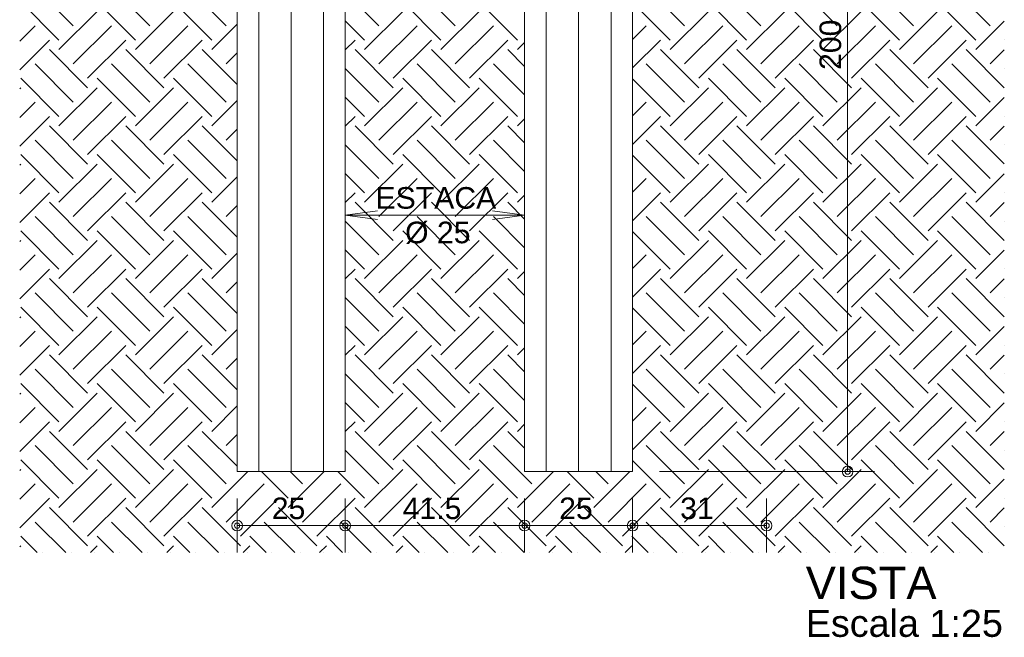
# Model space of a CAD drawing. Header units: millimetres. Extents: x 25.92 to 35.84, y 6.92 to 12.9.
# Tile 1 of 5: x 26.32 to 28.6, y 6.92 to 8.35. Entities that reach past the tile are written whole.
import ezdxf

# ---------------------------------------------------------------- set-up
doc = ezdxf.new("R2010")
doc.units = ezdxf.units.MM
doc.layers.get('0').update_dxf_attribs({"lineweight": 9})
for name, color, linetype, lineweight in [('221', 82, 'Continuous', 13), ('222', 160, 'Continuous', 60), ('7', 9, 'Continuous', 5)]:
    doc.layers.add(name, color=color, linetype=linetype, lineweight=lineweight)
doc.layers.add('24', color=6, linetype='Continuous')
doc.styles.add('TQS_ARIAL', font='arial.ttf')

msp = doc.modelspace()

# ---------------------------------------------------------------- linework, layer by layer
at = {"linetype": 'Continuous'}
for p, q in [((26.8219, 9.2991), (26.8219, 7.2991)), ((27.0719, 9.2991), (27.0719, 7.2991)), ((27.4869, 9.2991), (27.4869, 7.2991)), ((27.7369, 9.2991), (27.7369, 7.2991)), ((27.0719, 7.2991), (26.8219, 7.2991)), ((27.7369, 7.2991), (27.4869, 7.2991))]:
    msp.add_line(p, q, dxfattribs=at)
at = {"layer": '221', "linetype": 'Continuous'}
for p, q in [((28.2344, 7.2991), (28.2344, 9.2991)), ((27.7994, 7.2991), (28.2969, 7.2991)), ((26.8219, 7.2366), (26.8219, 7.1116)), ((27.0719, 7.2366), (27.0719, 7.1116)), ((27.4869, 7.2366), (27.4869, 7.1116)), ((27.7369, 7.2366), (27.7369, 7.1116)), ((28.0469, 7.2366), (28.0469, 7.1116)), ((26.8219, 7.1741), (27.0719, 7.1741)), ((27.0719, 7.1741), (27.4869, 7.1741)), ((27.4869, 7.1741), (27.7369, 7.1741)), ((27.7369, 7.1741), (28.0469, 7.1741))]:
    msp.add_line(p, q, dxfattribs=at)
for points in [[(27.4619, 7.8928), (27.0719, 7.8928), (27.1463, 7.883), (27.0719, 7.8928), (27.1463, 7.9026)], [(27.4619, 7.8928), (27.4869, 7.8928), (27.4126, 7.883), (27.4869, 7.8928), (27.4126, 7.9026)]]:
    msp.add_lwpolyline(points, dxfattribs=at)
for centre, radius in [((28.2344, 7.2991), 0.0124), ((28.2344, 7.2991), 0.0062), ((26.8219, 7.1741), 0.0124), ((26.8219, 7.1741), 0.0062), ((27.0719, 7.1741), 0.0124), ((27.0719, 7.1741), 0.0062), ((27.4869, 7.1741), 0.0124), ((27.4869, 7.1741), 0.0062), ((27.7369, 7.1741), 0.0124), ((27.7369, 7.1741), 0.0124), ((27.7369, 7.1741), 0.0062), ((27.7369, 7.1741), 0.0062), ((28.0469, 7.1741), 0.0124), ((28.0469, 7.1741), 0.0062)]:
    msp.add_circle(centre, radius, dxfattribs=at)
at = {"layer": '24', "linetype": 'Continuous'}
for p, q in [((27.0719, 8.342), (27.0719, 8.342)), ((26.8219, 8.3058), (26.8219, 8.3058)), ((27.4869, 8.2816), (27.4869, 8.2816)), ((26.8219, 8.2395), (26.8219, 8.2395)), ((27.0719, 8.2315), (27.0719, 8.2315)), ((27.7369, 8.1894), (27.7369, 8.1894)), ((27.0719, 8.1652), (27.0719, 8.1652)), ((26.8219, 8.129), (26.8219, 8.129)), ((27.4869, 8.1048), (27.4869, 8.1048)), ((26.8219, 8.0627), (26.8219, 8.0627)), ((27.0719, 8.0547), (27.0719, 8.0547)), ((27.7369, 8.0126), (27.7369, 8.0126)), ((27.0719, 7.9884), (27.0719, 7.9884)), ((26.8219, 7.9522), (26.8219, 7.9522)), ((27.4869, 7.928), (27.4869, 7.928)), ((26.8219, 7.8859), (26.8219, 7.8859)), ((27.0719, 7.8779), (27.0719, 7.8779)), ((27.7369, 7.8358), (27.7369, 7.8358)), ((27.0719, 7.8117), (27.0719, 7.8117)), ((26.8219, 7.7754), (26.8219, 7.7754)), ((27.4869, 7.7513), (27.4869, 7.7513)), ((26.8219, 7.7091), (26.8219, 7.7091)), ((27.0719, 7.7012), (27.0719, 7.7012)), ((27.7369, 7.6591), (27.7369, 7.6591)), ((27.0719, 7.6349), (27.0719, 7.6349)), ((26.8219, 7.5987), (26.8219, 7.5987)), ((27.4869, 7.5745), (27.4869, 7.5745)), ((26.8219, 7.5324), (26.8219, 7.5324)), ((27.0719, 7.5244), (27.0719, 7.5244)), ((27.7369, 7.4823), (27.7369, 7.4823)), ((27.0719, 7.4581), (27.0719, 7.4581)), ((26.8219, 7.4219), (26.8219, 7.4219)), ((27.4869, 7.3977), (27.4869, 7.3977)), ((26.8219, 7.3556), (26.8219, 7.3556)), ((27.0719, 7.3476), (27.0719, 7.3476)), ((27.7369, 7.3055), (27.7369, 7.3055))]:
    msp.add_line(p, q, dxfattribs=at)
at = {"layer": '7', "linetype": 'Continuous'}
for p, q in [((26.8719, 9.2991), (26.8719, 7.2991)), ((26.9469, 9.2991), (26.9469, 7.2991)), ((27.0219, 9.2991), (27.0219, 7.2991)), ((27.5369, 9.2991), (27.5369, 7.2991)), ((27.6119, 9.2991), (27.6119, 7.2991)), ((27.6869, 9.2991), (27.6869, 7.2991)), ((26.4427, 8.3315), (26.3543, 8.4198)), ((26.6195, 8.3315), (26.5311, 8.4198)), ((26.7963, 8.3315), (26.7079, 8.4198)), ((27.1498, 8.3315), (27.0719, 8.4093)), ((27.3266, 8.3315), (27.2382, 8.4198)), ((27.8569, 8.3315), (27.7685, 8.4198)), ((28.0337, 8.3315), (27.9453, 8.4198)), ((28.2105, 8.3315), (28.1221, 8.4198)), ((28.3872, 8.3315), (28.2989, 8.4198)), ((28.564, 8.3315), (28.4756, 8.4198)), ((26.4096, 8.2983), (26.3212, 8.3867)), ((26.5863, 8.2983), (26.4979, 8.3867)), ((26.7631, 8.2983), (26.6747, 8.3867)), ((27.2934, 8.2983), (27.205, 8.3867)), ((27.4702, 8.2983), (27.3818, 8.3867)), ((27.8238, 8.2983), (27.7369, 8.3851)), ((28.0005, 8.2983), (27.9122, 8.3867)), ((28.1773, 8.2983), (28.0889, 8.3867)), ((28.3541, 8.2983), (28.2657, 8.3867)), ((28.5309, 8.2983), (28.4425, 8.3867)), ((26.4096, 8.2762), (26.4979, 8.3646)), ((26.5863, 8.2762), (26.6747, 8.3646)), ((27.1167, 8.2762), (27.205, 8.3646)), ((27.2934, 8.2762), (27.3818, 8.3646)), ((27.8238, 8.2762), (27.9122, 8.3646)), ((28.0005, 8.2762), (28.0889, 8.3646)), ((28.1773, 8.2762), (28.2657, 8.3646)), ((28.3541, 8.2762), (28.4425, 8.3646)), ((27.1167, 8.2983), (27.0719, 8.343)), ((28.5309, 8.2762), (28.5969, 8.3423)), ((26.3187, 8.2959), (26.3543, 8.3315)), ((26.4427, 8.2431), (26.5311, 8.3315)), ((26.6195, 8.2431), (26.7079, 8.3315)), ((26.7631, 8.2762), (26.8219, 8.3351)), ((27.1498, 8.2431), (27.2382, 8.3315)), ((27.3266, 8.2431), (27.415, 8.3315)), ((27.7369, 8.2999), (27.7685, 8.3315)), ((27.8569, 8.2431), (27.9453, 8.3315)), ((28.0337, 8.2431), (28.1221, 8.3315)), ((28.2105, 8.2431), (28.2989, 8.3315)), ((28.3872, 8.2431), (28.4756, 8.3315)), ((26.3187, 8.2296), (26.3875, 8.2983)), ((26.4758, 8.2099), (26.5642, 8.2983)), ((26.6526, 8.2099), (26.741, 8.2983)), ((27.0719, 8.2757), (27.0946, 8.2983)), ((27.183, 8.2099), (27.2713, 8.2983)), ((27.3597, 8.2099), (27.4481, 8.2983)), ((27.4702, 8.2762), (27.4869, 8.2929)), ((27.7369, 8.2336), (27.8017, 8.2983)), ((27.8901, 8.2099), (27.9784, 8.2983)), ((28.0668, 8.2099), (28.1552, 8.2983)), ((28.2436, 8.2099), (28.332, 8.2983)), ((28.4204, 8.2099), (28.5088, 8.2983)), ((28.5969, 8.2985), (28.5969, 8.2985)), ((26.4758, 8.1878), (26.3875, 8.2762)), ((26.6526, 8.1878), (26.5642, 8.2762)), ((26.8219, 8.1953), (26.741, 8.2762)), ((27.183, 8.1878), (27.0946, 8.2762)), ((27.3597, 8.1878), (27.2713, 8.2762)), ((27.4869, 8.2374), (27.4481, 8.2762)), ((27.8901, 8.1878), (27.8017, 8.2762)), ((28.0668, 8.1878), (27.9784, 8.2762)), ((28.2436, 8.1878), (28.1552, 8.2762)), ((28.4204, 8.1878), (28.332, 8.2762)), ((28.5969, 8.188), (28.5088, 8.2762)), ((28.564, 8.2431), (28.5969, 8.276)), ((26.7963, 8.2431), (26.8219, 8.2688)), ((26.4427, 8.1547), (26.3543, 8.2431)), ((26.6195, 8.1547), (26.5311, 8.2431)), ((26.7963, 8.1547), (26.7079, 8.2431)), ((27.1498, 8.1547), (27.0719, 8.2325)), ((27.3266, 8.1547), (27.2382, 8.2431)), ((27.4869, 8.1711), (27.415, 8.2431)), ((27.8569, 8.1547), (27.7685, 8.2431)), ((28.0337, 8.1547), (27.9453, 8.2431)), ((28.2105, 8.1547), (28.1221, 8.2431)), ((28.3872, 8.1547), (28.2989, 8.2431)), ((28.564, 8.1547), (28.4756, 8.2431)), ((28.5969, 8.2322), (28.5969, 8.2322)), ((26.4096, 8.1215), (26.3212, 8.2099)), ((26.5863, 8.1215), (26.4979, 8.2099)), ((26.7631, 8.1215), (26.6747, 8.2099)), ((27.2934, 8.1215), (27.205, 8.2099)), ((27.4702, 8.1215), (27.3818, 8.2099)), ((27.8238, 8.1215), (27.7369, 8.2084)), ((28.0005, 8.1215), (27.9122, 8.2099)), ((28.1773, 8.1215), (28.0889, 8.2099)), ((28.3541, 8.1215), (28.2657, 8.2099)), ((28.5309, 8.1215), (28.4425, 8.2099)), ((26.3187, 8.1854), (26.3212, 8.1878)), ((26.4096, 8.0994), (26.4979, 8.1878)), ((26.5863, 8.0994), (26.6747, 8.1878)), ((27.1167, 8.0994), (27.205, 8.1878)), ((27.2934, 8.0994), (27.3818, 8.1878)), ((27.8238, 8.0994), (27.9122, 8.1878)), ((28.0005, 8.0994), (28.0889, 8.1878)), ((28.1773, 8.0994), (28.2657, 8.1878)), ((28.3541, 8.0994), (28.4425, 8.1878)), ((26.7631, 8.0994), (26.8219, 8.1583)), ((27.1167, 8.1215), (27.0719, 8.1663)), ((28.5309, 8.0994), (28.5969, 8.1655)), ((26.3187, 8.1191), (26.3543, 8.1547)), ((26.4427, 8.0663), (26.5311, 8.1547)), ((26.6195, 8.0663), (26.7079, 8.1547)), ((27.1498, 8.0663), (27.2382, 8.1547)), ((27.3266, 8.0663), (27.415, 8.1547)), ((27.7369, 8.1231), (27.7685, 8.1547)), ((27.8569, 8.0663), (27.9453, 8.1547)), ((28.0337, 8.0663), (28.1221, 8.1547)), ((28.2105, 8.0663), (28.2989, 8.1547)), ((28.3872, 8.0663), (28.4756, 8.1547)), ((26.3187, 8.0528), (26.3875, 8.1215)), ((26.4758, 8.0331), (26.5642, 8.1215)), ((26.6526, 8.0331), (26.741, 8.1215)), ((27.0719, 8.0989), (27.0946, 8.1215)), ((27.183, 8.0331), (27.2713, 8.1215)), ((27.3597, 8.0331), (27.4481, 8.1215)), ((27.4702, 8.0994), (27.4869, 8.1162)), ((27.7369, 8.0568), (27.8017, 8.1215)), ((27.8901, 8.0331), (27.9784, 8.1215)), ((28.0668, 8.0331), (28.1552, 8.1215)), ((28.2436, 8.0331), (28.332, 8.1215)), ((28.4204, 8.0331), (28.5088, 8.1215)), ((28.5969, 8.1218), (28.5969, 8.1218)), ((26.4758, 8.0111), (26.3875, 8.0994)), ((26.6526, 8.0111), (26.5642, 8.0994)), ((26.8219, 8.0185), (26.741, 8.0994)), ((26.7963, 8.0663), (26.8219, 8.092)), ((27.183, 8.0111), (27.0946, 8.0994)), ((27.3597, 8.0111), (27.2713, 8.0994)), ((27.4869, 8.0606), (27.4481, 8.0994)), ((27.8901, 8.0111), (27.8017, 8.0994)), ((28.0668, 8.0111), (27.9784, 8.0994)), ((28.2436, 8.0111), (28.1552, 8.0994)), ((28.4204, 8.0111), (28.332, 8.0994)), ((28.5969, 8.0113), (28.5088, 8.0994)), ((28.564, 8.0663), (28.5969, 8.0992)), ((26.4427, 7.9779), (26.3543, 8.0663)), ((26.6195, 7.9779), (26.5311, 8.0663)), ((26.7963, 7.9779), (26.7079, 8.0663)), ((27.3266, 7.9779), (27.2382, 8.0663)), ((27.4869, 7.9943), (27.415, 8.0663)), ((27.8569, 7.9779), (27.7685, 8.0663)), ((28.0337, 7.9779), (27.9453, 8.0663)), ((28.2105, 7.9779), (28.1221, 8.0663)), ((28.3872, 7.9779), (28.2989, 8.0663)), ((28.564, 7.9779), (28.4756, 8.0663)), ((27.1498, 7.9779), (27.0719, 8.0558)), ((28.5969, 8.0555), (28.5969, 8.0555)), ((26.4096, 7.9448), (26.3212, 8.0331)), ((26.5863, 7.9448), (26.4979, 8.0331)), ((26.7631, 7.9448), (26.6747, 8.0331)), ((27.2934, 7.9448), (27.205, 8.0331)), ((27.4702, 7.9448), (27.3818, 8.0331)), ((27.8238, 7.9448), (27.7369, 8.0316)), ((28.0005, 7.9448), (27.9122, 8.0331)), ((28.1773, 7.9448), (28.0889, 8.0331)), ((28.3541, 7.9448), (28.2657, 8.0331)), ((28.5309, 7.9448), (28.4425, 8.0331)), ((26.3187, 8.0086), (26.3212, 8.0111)), ((26.4096, 7.9227), (26.4979, 8.0111)), ((26.5863, 7.9227), (26.6747, 8.0111)), ((27.1167, 7.9227), (27.205, 8.0111)), ((27.2934, 7.9227), (27.3818, 8.0111)), ((27.8238, 7.9227), (27.9122, 8.0111)), ((28.0005, 7.9227), (28.0889, 8.0111)), ((28.1773, 7.9227), (28.2657, 8.0111)), ((28.3541, 7.9227), (28.4425, 8.0111)), ((26.3187, 7.9423), (26.3543, 7.9779)), ((26.4427, 7.8895), (26.5311, 7.9779)), ((26.6195, 7.8895), (26.7079, 7.9779)), ((26.7631, 7.9227), (26.8219, 7.9815)), ((27.1167, 7.9448), (27.0719, 7.9895)), ((27.1498, 7.8895), (27.2382, 7.9779)), ((27.3266, 7.8895), (27.415, 7.9779)), ((27.7369, 7.9463), (27.7685, 7.9779)), ((27.8569, 7.8895), (27.9453, 7.9779)), ((28.0337, 7.8895), (28.1221, 7.9779)), ((28.2105, 7.8895), (28.2989, 7.9779)), ((28.3872, 7.8895), (28.4756, 7.9779)), ((28.5309, 7.9227), (28.5969, 7.9887)), ((26.3187, 7.876), (26.3875, 7.9448)), ((26.4758, 7.8564), (26.5642, 7.9448)), ((26.6526, 7.8564), (26.741, 7.9448)), ((27.0719, 7.9221), (27.0946, 7.9448)), ((27.183, 7.8564), (27.2713, 7.9448)), ((27.3597, 7.8564), (27.4481, 7.9448)), ((27.4702, 7.9227), (27.4869, 7.9394)), ((27.7369, 7.88), (27.8017, 7.9448)), ((27.8901, 7.8564), (27.9784, 7.9448)), ((28.0668, 7.8564), (28.1552, 7.9448)), ((28.2436, 7.8564), (28.332, 7.9448)), ((28.4204, 7.8564), (28.5088, 7.9448)), ((28.5969, 7.945), (28.5969, 7.945)), ((26.4758, 7.8343), (26.3875, 7.9227)), ((26.6526, 7.8343), (26.5642, 7.9227)), ((26.8219, 7.8417), (26.741, 7.9227)), ((26.7963, 7.8895), (26.8219, 7.9152)), ((27.183, 7.8343), (27.0946, 7.9227)), ((27.3597, 7.8343), (27.2713, 7.9227)), ((27.4869, 7.8838), (27.4481, 7.9227)), ((27.8901, 7.8343), (27.8017, 7.9227)), ((28.0668, 7.8343), (27.9784, 7.9227)), ((28.2436, 7.8343), (28.1552, 7.9227)), ((28.4204, 7.8343), (28.332, 7.9227)), ((28.5969, 7.8345), (28.5088, 7.9227)), ((28.564, 7.8895), (28.5969, 7.9224)), ((26.4427, 7.8011), (26.3543, 7.8895)), ((26.6195, 7.8011), (26.5311, 7.8895)), ((26.7963, 7.8011), (26.7079, 7.8895)), ((27.3266, 7.8011), (27.2382, 7.8895)), ((27.4869, 7.8175), (27.415, 7.8895)), ((27.8569, 7.8011), (27.7685, 7.8895)), ((28.0337, 7.8011), (27.9453, 7.8895)), ((28.2105, 7.8011), (28.1221, 7.8895)), ((28.3872, 7.8011), (28.2989, 7.8895)), ((28.564, 7.8011), (28.4756, 7.8895)), ((27.1498, 7.8011), (27.0719, 7.879)), ((28.5969, 7.8787), (28.5969, 7.8787)), ((26.4096, 7.768), (26.3212, 7.8564)), ((26.5863, 7.768), (26.4979, 7.8564)), ((26.7631, 7.768), (26.6747, 7.8564)), ((27.2934, 7.768), (27.205, 7.8564)), ((27.4702, 7.768), (27.3818, 7.8564)), ((27.8238, 7.768), (27.7369, 7.8548)), ((28.0005, 7.768), (27.9122, 7.8564)), ((28.1773, 7.768), (28.0889, 7.8564)), ((28.3541, 7.768), (28.2657, 7.8564)), ((28.5309, 7.768), (28.4425, 7.8564)), ((26.3187, 7.8318), (26.3212, 7.8343)), ((26.4096, 7.7459), (26.4979, 7.8343)), ((26.5863, 7.7459), (26.6747, 7.8343)), ((27.1167, 7.7459), (27.205, 7.8343)), ((27.2934, 7.7459), (27.3818, 7.8343)), ((27.8238, 7.7459), (27.9122, 7.8343)), ((28.0005, 7.7459), (28.0889, 7.8343)), ((28.1773, 7.7459), (28.2657, 7.8343)), ((28.3541, 7.7459), (28.4425, 7.8343)), ((26.3187, 7.7655), (26.3543, 7.8011)), ((26.4427, 7.7127), (26.5311, 7.8011)), ((26.6195, 7.7127), (26.7079, 7.8011)), ((26.7631, 7.7459), (26.8219, 7.8047)), ((27.1167, 7.768), (27.0719, 7.8127)), ((27.1498, 7.7127), (27.2382, 7.8011)), ((27.3266, 7.7127), (27.415, 7.8011)), ((27.7369, 7.7696), (27.7685, 7.8011)), ((27.8569, 7.7127), (27.9453, 7.8011)), ((28.0337, 7.7127), (28.1221, 7.8011)), ((28.2105, 7.7127), (28.2989, 7.8011)), ((28.3872, 7.7127), (28.4756, 7.8011)), ((28.5309, 7.7459), (28.5969, 7.812)), ((26.3187, 7.6992), (26.3875, 7.768)), ((26.4758, 7.6796), (26.5642, 7.768)), ((26.6526, 7.6796), (26.741, 7.768)), ((27.0719, 7.7454), (27.0946, 7.768)), ((27.183, 7.6796), (27.2713, 7.768)), ((27.3597, 7.6796), (27.4481, 7.768)), ((27.4702, 7.7459), (27.4869, 7.7626)), ((27.7369, 7.7033), (27.8017, 7.768)), ((27.8901, 7.6796), (27.9784, 7.768)), ((28.0668, 7.6796), (28.1552, 7.768)), ((28.2436, 7.6796), (28.332, 7.768)), ((28.4204, 7.6796), (28.5088, 7.768)), ((28.5969, 7.7682), (28.5969, 7.7682)), ((26.4758, 7.6575), (26.3875, 7.7459)), ((26.6526, 7.6575), (26.5642, 7.7459)), ((26.8219, 7.6649), (26.741, 7.7459)), ((26.7963, 7.7127), (26.8219, 7.7384)), ((27.183, 7.6575), (27.0946, 7.7459)), ((27.3597, 7.6575), (27.2713, 7.7459)), ((27.4869, 7.7071), (27.4481, 7.7459)), ((27.8901, 7.6575), (27.8017, 7.7459)), ((28.0668, 7.6575), (27.9784, 7.7459)), ((28.2436, 7.6575), (28.1552, 7.7459)), ((28.4204, 7.6575), (28.332, 7.7459)), ((28.5969, 7.6577), (28.5088, 7.7459)), ((28.564, 7.7127), (28.5969, 7.7457)), ((26.4427, 7.6244), (26.3543, 7.7127)), ((26.6195, 7.6244), (26.5311, 7.7127)), ((26.7963, 7.6244), (26.7079, 7.7127)), ((27.1498, 7.6244), (27.0719, 7.7022)), ((27.3266, 7.6244), (27.2382, 7.7127)), ((27.4869, 7.6408), (27.415, 7.7127)), ((27.8569, 7.6244), (27.7685, 7.7127)), ((28.0337, 7.6244), (27.9453, 7.7127)), ((28.2105, 7.6244), (28.1221, 7.7127)), ((28.3872, 7.6244), (28.2989, 7.7127)), ((28.564, 7.6244), (28.4756, 7.7127)), ((28.5969, 7.7019), (28.5969, 7.7019)), ((26.4096, 7.5912), (26.3212, 7.6796)), ((26.5863, 7.5912), (26.4979, 7.6796)), ((26.7631, 7.5912), (26.6747, 7.6796)), ((27.2934, 7.5912), (27.205, 7.6796)), ((27.4702, 7.5912), (27.3818, 7.6796)), ((27.8238, 7.5912), (27.7369, 7.678)), ((28.0005, 7.5912), (27.9122, 7.6796)), ((28.1773, 7.5912), (28.0889, 7.6796)), ((28.3541, 7.5912), (28.2657, 7.6796)), ((28.5309, 7.5912), (28.4425, 7.6796)), ((26.3187, 7.655), (26.3212, 7.6575)), ((26.4096, 7.5691), (26.4979, 7.6575)), ((26.5863, 7.5691), (26.6747, 7.6575)), ((27.1167, 7.5691), (27.205, 7.6575)), ((27.2934, 7.5691), (27.3818, 7.6575)), ((27.8238, 7.5691), (27.9122, 7.6575)), ((28.0005, 7.5691), (28.0889, 7.6575)), ((28.1773, 7.5691), (28.2657, 7.6575)), ((28.3541, 7.5691), (28.4425, 7.6575)), ((27.1167, 7.5912), (27.0719, 7.6359)), ((28.5309, 7.5691), (28.5969, 7.6352)), ((26.3187, 7.5887), (26.3543, 7.6244)), ((26.4427, 7.536), (26.5311, 7.6244)), ((26.6195, 7.536), (26.7079, 7.6244)), ((26.7631, 7.5691), (26.8219, 7.6279)), ((27.1498, 7.536), (27.2382, 7.6244)), ((27.3266, 7.536), (27.415, 7.6244)), ((27.7369, 7.5928), (27.7685, 7.6244)), ((27.8569, 7.536), (27.9453, 7.6244)), ((28.0337, 7.536), (28.1221, 7.6244)), ((28.2105, 7.536), (28.2989, 7.6244)), ((28.3872, 7.536), (28.4756, 7.6244)), ((26.3187, 7.5225), (26.3875, 7.5912)), ((26.4758, 7.5028), (26.5642, 7.5912)), ((26.6526, 7.5028), (26.741, 7.5912)), ((27.0719, 7.5686), (27.0946, 7.5912)), ((27.183, 7.5028), (27.2713, 7.5912)), ((27.3597, 7.5028), (27.4481, 7.5912)), ((27.7369, 7.5265), (27.8017, 7.5912)), ((27.8901, 7.5028), (27.9784, 7.5912)), ((28.0668, 7.5028), (28.1552, 7.5912)), ((28.2436, 7.5028), (28.332, 7.5912)), ((28.4204, 7.5028), (28.5088, 7.5912)), ((28.5969, 7.5914), (28.5969, 7.5914)), ((26.4758, 7.4807), (26.3875, 7.5691)), ((26.6526, 7.4807), (26.5642, 7.5691)), ((26.8219, 7.4882), (26.741, 7.5691)), ((27.183, 7.4807), (27.0946, 7.5691)), ((27.3597, 7.4807), (27.2713, 7.5691)), ((27.4869, 7.5303), (27.4481, 7.5691)), ((27.4702, 7.5691), (27.4869, 7.5858)), ((27.8901, 7.4807), (27.8017, 7.5691)), ((28.0668, 7.4807), (27.9784, 7.5691)), ((28.2436, 7.4807), (28.1552, 7.5691)), ((28.4204, 7.4807), (28.332, 7.5691)), ((28.5969, 7.4809), (28.5088, 7.5691)), ((28.564, 7.536), (28.5969, 7.5689)), ((26.7963, 7.536), (26.8219, 7.5617)), ((26.4427, 7.4476), (26.3543, 7.536)), ((26.6195, 7.4476), (26.5311, 7.536)), ((26.7963, 7.4476), (26.7079, 7.536)), ((27.1498, 7.4476), (27.0719, 7.5254)), ((27.3266, 7.4476), (27.2382, 7.536)), ((27.4869, 7.464), (27.415, 7.536)), ((27.8569, 7.4476), (27.7685, 7.536)), ((28.0337, 7.4476), (27.9453, 7.536)), ((28.2105, 7.4476), (28.1221, 7.536)), ((28.3872, 7.4476), (28.2989, 7.536)), ((28.564, 7.4476), (28.4756, 7.536)), ((28.5969, 7.5251), (28.5969, 7.5251)), ((26.4096, 7.4144), (26.3212, 7.5028)), ((26.5863, 7.4144), (26.4979, 7.5028)), ((26.7631, 7.4144), (26.6747, 7.5028)), ((27.2934, 7.4144), (27.205, 7.5028)), ((27.4702, 7.4144), (27.3818, 7.5028)), ((27.8238, 7.4144), (27.7369, 7.5013)), ((28.0005, 7.4144), (27.9122, 7.5028)), ((28.1773, 7.4144), (28.0889, 7.5028)), ((28.3541, 7.4144), (28.2657, 7.5028)), ((28.5309, 7.4144), (28.4425, 7.5028)), ((26.3187, 7.4783), (26.3212, 7.4807)), ((26.4096, 7.3923), (26.4979, 7.4807)), ((26.5863, 7.3923), (26.6747, 7.4807)), ((27.1167, 7.3923), (27.205, 7.4807)), ((27.2934, 7.3923), (27.3818, 7.4807)), ((27.8238, 7.3923), (27.9122, 7.4807)), ((28.0005, 7.3923), (28.0889, 7.4807)), ((28.1773, 7.3923), (28.2657, 7.4807)), ((28.3541, 7.3923), (28.4425, 7.4807)), ((26.7631, 7.3923), (26.8219, 7.4512)), ((27.1167, 7.4144), (27.0719, 7.4591)), ((28.5309, 7.3923), (28.5969, 7.4584)), ((26.3187, 7.412), (26.3543, 7.4476)), ((26.4427, 7.3592), (26.5311, 7.4476)), ((26.6195, 7.3592), (26.7079, 7.4476)), ((27.1498, 7.3592), (27.2382, 7.4476)), ((27.3266, 7.3592), (27.415, 7.4476)), ((27.7369, 7.416), (27.7685, 7.4476)), ((27.8569, 7.3592), (27.9453, 7.4476)), ((28.0337, 7.3592), (28.1221, 7.4476)), ((28.2105, 7.3592), (28.2989, 7.4476)), ((28.3872, 7.3592), (28.4756, 7.4476)), ((26.3187, 7.3457), (26.3875, 7.4144)), ((26.4758, 7.326), (26.5642, 7.4144)), ((26.6526, 7.326), (26.741, 7.4144)), ((27.0719, 7.3918), (27.0946, 7.4144)), ((27.183, 7.326), (27.2713, 7.4144)), ((27.3597, 7.326), (27.4481, 7.4144)), ((27.4702, 7.3923), (27.4869, 7.4091)), ((27.7369, 7.3497), (27.8017, 7.4144)), ((27.8901, 7.326), (27.9784, 7.4144)), ((28.0668, 7.326), (28.1552, 7.4144)), ((28.2436, 7.326), (28.332, 7.4144)), ((28.4204, 7.326), (28.5088, 7.4144)), ((28.5969, 7.4146), (28.5969, 7.4146)), ((26.4758, 7.3039), (26.3875, 7.3923)), ((26.6526, 7.3039), (26.5642, 7.3923)), ((26.8219, 7.3114), (26.741, 7.3923)), ((26.7963, 7.3592), (26.8219, 7.3849)), ((27.183, 7.3039), (27.0946, 7.3923)), ((27.3597, 7.3039), (27.2713, 7.3923)), ((27.4869, 7.3535), (27.4481, 7.3923)), ((27.8901, 7.3039), (27.8017, 7.3923)), ((28.0668, 7.3039), (27.9784, 7.3923)), ((28.2436, 7.3039), (28.1552, 7.3923)), ((28.4204, 7.3039), (28.332, 7.3923)), ((28.5969, 7.3042), (28.5088, 7.3923)), ((28.564, 7.3592), (28.5969, 7.3921)), ((26.4427, 7.2708), (26.3543, 7.3592)), ((26.6195, 7.2708), (26.5311, 7.3592)), ((26.7963, 7.2708), (26.7079, 7.3592)), ((27.3266, 7.2708), (27.2382, 7.3592)), ((27.5034, 7.2708), (27.415, 7.3592)), ((27.8569, 7.2708), (27.7685, 7.3592)), ((28.0337, 7.2708), (27.9453, 7.3592)), ((28.2105, 7.2708), (28.1221, 7.3592)), ((28.3872, 7.2708), (28.2989, 7.3592)), ((28.564, 7.2708), (28.4756, 7.3592)), ((27.1498, 7.2708), (27.0719, 7.3487)), ((28.5969, 7.3484), (28.5969, 7.3484)), ((26.4096, 7.2377), (26.3212, 7.326)), ((26.5863, 7.2377), (26.4979, 7.326)), ((26.7631, 7.2377), (26.6747, 7.326)), ((27.2934, 7.2377), (27.205, 7.326)), ((27.4702, 7.2377), (27.3818, 7.326)), ((27.8238, 7.2377), (27.7369, 7.3245)), ((28.0005, 7.2377), (27.9122, 7.326)), ((28.1773, 7.2377), (28.0889, 7.326)), ((28.3541, 7.2377), (28.2657, 7.326)), ((28.5309, 7.2377), (28.4425, 7.326)), ((26.3187, 7.3015), (26.3212, 7.3039)), ((26.4096, 7.2156), (26.4979, 7.3039)), ((26.5863, 7.2156), (26.6747, 7.3039)), ((26.7631, 7.2156), (26.8466, 7.2991)), ((26.9399, 7.2377), (26.8784, 7.2991)), ((26.9399, 7.2156), (27.0234, 7.2991)), ((26.973, 7.2708), (26.9447, 7.2991)), ((27.1167, 7.2377), (27.0552, 7.2991)), ((27.1167, 7.2156), (27.205, 7.3039)), ((27.2934, 7.2156), (27.3818, 7.3039)), ((27.4702, 7.2156), (27.5537, 7.2991)), ((27.647, 7.2377), (27.5856, 7.2991)), ((27.647, 7.2156), (27.7305, 7.2991)), ((27.6801, 7.2708), (27.6518, 7.2991)), ((27.8238, 7.2156), (27.9122, 7.3039)), ((28.0005, 7.2156), (28.0889, 7.3039)), ((28.1773, 7.2156), (28.2657, 7.3039)), ((28.3541, 7.2156), (28.4425, 7.3039)), ((26.3187, 7.2352), (26.3543, 7.2708)), ((26.4427, 7.1824), (26.5311, 7.2708)), ((26.6195, 7.1824), (26.7079, 7.2708)), ((26.7963, 7.1824), (26.8846, 7.2708)), ((26.973, 7.1824), (27.0614, 7.2708)), ((27.1498, 7.1824), (27.2382, 7.2708)), ((27.3266, 7.1824), (27.415, 7.2708)), ((27.5034, 7.1824), (27.5917, 7.2708)), ((27.6801, 7.1824), (27.7685, 7.2708)), ((27.8569, 7.1824), (27.9453, 7.2708)), ((28.0337, 7.1824), (28.1221, 7.2708)), ((28.2105, 7.1824), (28.2989, 7.2708)), ((28.3872, 7.1824), (28.4756, 7.2708)), ((28.5309, 7.2156), (28.5969, 7.2816)), ((26.3187, 7.1689), (26.3875, 7.2377)), ((26.4758, 7.1493), (26.5642, 7.2377)), ((26.6526, 7.1493), (26.741, 7.2377)), ((26.8294, 7.1493), (26.9178, 7.2377)), ((27.0062, 7.1493), (27.0946, 7.2377)), ((27.183, 7.1493), (27.2713, 7.2377)), ((27.3597, 7.1493), (27.4481, 7.2377)), ((27.5365, 7.1493), (27.6249, 7.2377)), ((27.7133, 7.1493), (27.8017, 7.2377)), ((27.8901, 7.1493), (27.9784, 7.2377)), ((28.0668, 7.1493), (28.1552, 7.2377)), ((28.2436, 7.1493), (28.332, 7.2377)), ((28.4204, 7.1493), (28.5088, 7.2377)), ((28.5969, 7.2379), (28.5969, 7.2379)), ((26.4758, 7.1272), (26.3875, 7.2156)), ((26.6526, 7.1272), (26.5642, 7.2156)), ((26.8294, 7.1272), (26.741, 7.2156)), ((27.0062, 7.1272), (26.9178, 7.2156)), ((27.183, 7.1272), (27.0946, 7.2156)), ((27.3597, 7.1272), (27.2713, 7.2156)), ((27.5365, 7.1272), (27.4481, 7.2156)), ((27.7133, 7.1272), (27.6249, 7.2156)), ((27.8901, 7.1272), (27.8017, 7.2156)), ((28.0668, 7.1272), (27.9784, 7.2156)), ((28.2436, 7.1272), (28.1552, 7.2156)), ((28.4204, 7.1272), (28.332, 7.2156)), ((28.5969, 7.1274), (28.5088, 7.2156)), ((28.564, 7.1824), (28.5969, 7.2153)), ((26.4251, 7.1116), (26.3543, 7.1824)), ((26.6019, 7.1116), (26.5311, 7.1824)), ((26.7787, 7.1116), (26.7079, 7.1824)), ((26.9555, 7.1116), (26.8846, 7.1824)), ((27.1322, 7.1116), (27.0614, 7.1824)), ((27.309, 7.1116), (27.2382, 7.1824)), ((27.4858, 7.1116), (27.415, 7.1824)), ((27.6626, 7.1116), (27.5917, 7.1824)), ((27.8393, 7.1116), (27.7685, 7.1824)), ((28.0161, 7.1116), (27.9453, 7.1824)), ((28.1929, 7.1116), (28.1221, 7.1824)), ((28.3697, 7.1116), (28.2989, 7.1824)), ((28.5465, 7.1116), (28.4756, 7.1824)), ((28.5969, 7.1716), (28.5969, 7.1716)), ((26.3588, 7.1116), (26.3212, 7.1493)), ((26.5356, 7.1116), (26.4979, 7.1493)), ((26.7124, 7.1116), (26.6747, 7.1493)), ((26.8892, 7.1116), (26.8515, 7.1493)), ((27.0659, 7.1116), (27.0283, 7.1493)), ((27.2427, 7.1116), (27.205, 7.1493)), ((27.4195, 7.1116), (27.3818, 7.1493)), ((27.5963, 7.1116), (27.5586, 7.1493)), ((27.7731, 7.1116), (27.7354, 7.1493)), ((27.9498, 7.1116), (27.9122, 7.1493)), ((28.1266, 7.1116), (28.0889, 7.1493)), ((28.3034, 7.1116), (28.2657, 7.1493)), ((28.4802, 7.1116), (28.4425, 7.1493)), ((26.3187, 7.1247), (26.3212, 7.1272)), ((26.3719, 7.1116), (26.3719, 7.1116)), ((26.4382, 7.1116), (26.4382, 7.1116)), ((26.4824, 7.1116), (26.4979, 7.1272)), ((26.4914, 7.1116), (26.4914, 7.1116)), ((26.5487, 7.1116), (26.5487, 7.1116)), ((26.6149, 7.1116), (26.6149, 7.1116)), ((26.6591, 7.1116), (26.6747, 7.1272)), ((26.6682, 7.1116), (26.6682, 7.1116)), ((26.7254, 7.1116), (26.7254, 7.1116)), ((26.7917, 7.1116), (26.7917, 7.1116)), ((26.8359, 7.1116), (26.8515, 7.1272)), ((26.845, 7.1116), (26.845, 7.1116)), ((26.9022, 7.1116), (26.9022, 7.1116)), ((26.9685, 7.1116), (26.9685, 7.1116)), ((27.0127, 7.1116), (27.0283, 7.1272)), ((27.0218, 7.1116), (27.0218, 7.1116)), ((27.079, 7.1116), (27.079, 7.1116)), ((27.1453, 7.1116), (27.1453, 7.1116)), ((27.1895, 7.1116), (27.205, 7.1272)), ((27.1985, 7.1116), (27.1985, 7.1116)), ((27.2558, 7.1116), (27.2558, 7.1116)), ((27.3221, 7.1116), (27.3221, 7.1116)), ((27.3662, 7.1116), (27.3818, 7.1272)), ((27.3753, 7.1116), (27.3753, 7.1116)), ((27.4325, 7.1116), (27.4325, 7.1116)), ((27.4988, 7.1116), (27.4988, 7.1116)), ((27.543, 7.1116), (27.5586, 7.1272)), ((27.5521, 7.1116), (27.5521, 7.1116)), ((27.6093, 7.1116), (27.6093, 7.1116)), ((27.6756, 7.1116), (27.6756, 7.1116)), ((27.7198, 7.1116), (27.7354, 7.1272)), ((27.7289, 7.1116), (27.7289, 7.1116)), ((27.7861, 7.1116), (27.7861, 7.1116)), ((27.8524, 7.1116), (27.8524, 7.1116)), ((27.8966, 7.1116), (27.9122, 7.1272)), ((27.9056, 7.1116), (27.9056, 7.1116)), ((27.9629, 7.1116), (27.9629, 7.1116)), ((28.0292, 7.1116), (28.0292, 7.1116)), ((28.0734, 7.1116), (28.0889, 7.1272)), ((28.0824, 7.1116), (28.0824, 7.1116)), ((28.1396, 7.1116), (28.1396, 7.1116)), ((28.2059, 7.1116), (28.2059, 7.1116)), ((28.2501, 7.1116), (28.2657, 7.1272)), ((28.2592, 7.1116), (28.2592, 7.1116)), ((28.3164, 7.1116), (28.3164, 7.1116)), ((28.3827, 7.1116), (28.3827, 7.1116)), ((28.4269, 7.1116), (28.4425, 7.1272)), ((28.436, 7.1116), (28.436, 7.1116)), ((28.4932, 7.1116), (28.4932, 7.1116)), ((28.5595, 7.1116), (28.5595, 7.1116))]:
    msp.add_line(p, q, dxfattribs=at)

# ---------------------------------------------------------------- texts
at = {"linetype": 'Continuous', "style": 'TQS_ARIAL'}
msp.add_text('Escala 1:25', height=0.0625, dxfattribs=at).set_placement((28.1375, 6.9165))
at = {"layer": '221', "linetype": 'Continuous', "style": 'TQS_ARIAL'}
msp.add_text('200', height=0.05, rotation=90, dxfattribs=at).set_placement((28.2194, 8.2291))
for s, p in [('ESTACA', (27.142, 7.9078)), ('%%c 25', (27.2104, 7.8278)), ('25', (26.9019, 7.1891)), ('41.5', (27.2049, 7.1891)), ('25', (27.5669, 7.1891)), ('31', (27.8469, 7.1891))]:
    msp.add_text(s, height=0.05, dxfattribs=at).set_placement(p)
at = {"layer": '222', "linetype": 'Continuous', "style": 'TQS_ARIAL'}
msp.add_text('VISTA', height=0.075, dxfattribs=at).set_placement((28.1375, 7.004))

doc.saveas('drawing.dxf')
